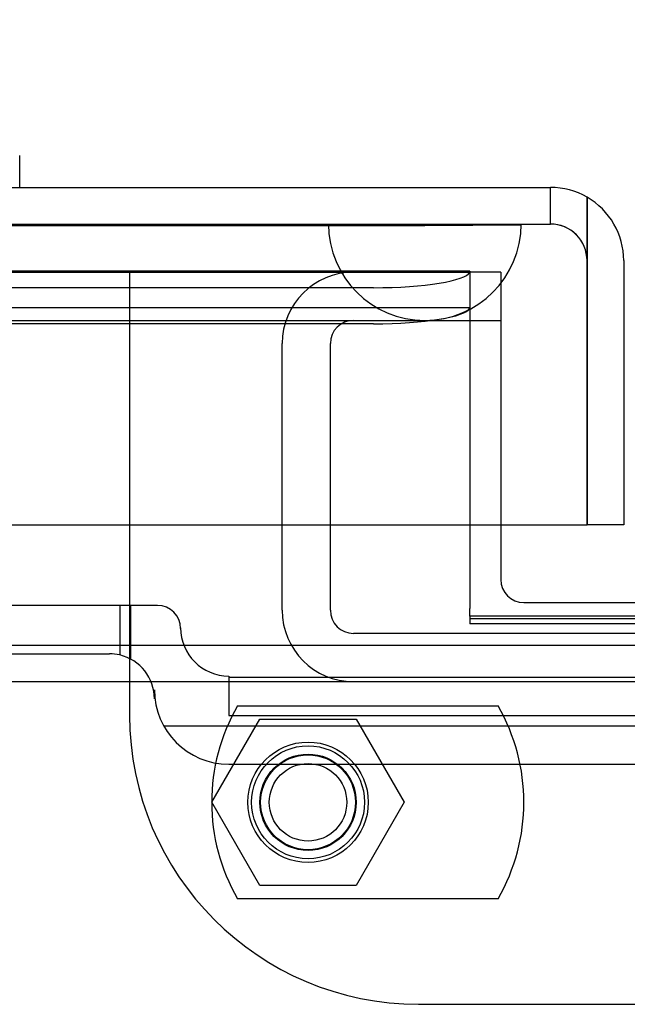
# Model space of a CAD drawing. Header units: inches. Extents: x 1 to 359, y -2 to 239.
# Tile 11 of 53: x 123.45 to 125.03, y 30.35 to 32.9. Entities that reach past the tile are written whole.
import ezdxf
from ezdxf.enums import TextEntityAlignment as Align
from ezdxf.lldxf.tags import DXFTag

# ---------------------------------------------------------------- set-up
doc = ezdxf.new("R2010")
doc.units = ezdxf.units.IN
doc.header["$MEASUREMENT"] = 0
for name, color, linetype in [('COM70098', 7, 'Continuous'), ('COM70220', 7, 'Continuous'), ('COM70739-10', 7, 'Continuous'), ('COM70838', 7, 'Continuous'), ('COM71195-9', 7, 'Continuous'), ('COM71298-4', 7, 'Continuous'), ('COM71299-4', 7, 'Continuous'), ('Default', 7, 'Continuous'), ('GSK87756', 7, 'Continuous'), ('HAN13068', 7, 'Continuous'), ('NTS86070', 7, 'Continuous'), ('SCC180005', 7, 'Continuous')]:
    doc.layers.add(name, color=color, linetype=linetype)
doc.styles.add('SEACAD_Times_New_Roman', font='times.ttf')
tags = doc.linetypes.add('HIDDEN2', pattern=[0.1875, 0.125, -0.0625]).pattern_tags.tags
tags[6:7] = [DXFTag(74, 4), DXFTag(75, 0), DXFTag(340, '0'), DXFTag(46, 0.0), DXFTag(50, 0.0), DXFTag(44, 0.0), DXFTag(45, 0.0)]
tags[4:5] = [DXFTag(74, 4), DXFTag(75, 0), DXFTag(340, '0'), DXFTag(46, 0.0), DXFTag(50, 0.0), DXFTag(44, 0.0), DXFTag(45, 0.0)]
doc.dimstyles.new('HAMMOND_(STH_-_540x360)', dxfattribs={"dimtxt": 2, "dimasz": 2.5, "dimexe": 1, "dimexo": 1, "dimgap": 0.5, "dimtad": 0, "dimtih": 1, "dimtoh": 1, "dimzin": 0, "dimdsep": 46, "dimtxsty": 'SEACAD_Times_New_Roman', "dimblk1": '_SE_FILLED', "dimblk2": '_SE_FILLED', "dimsah": 1, "dimcen": 1, "dimadec": 0, "dimazin": 0, "dimtfac": 0.8, "dimtofl": 0, "dimtmove": 0, "dimatfit": 3, "dimfxl": 1, "dimtolj": 1, "dimtzin": 0, "dimarcsym": 0})

# ---------------------------------------------------------------- blocks, each defined once
blk = doc.blocks.new('SE2')
at = {"layer": 'COM70098', "color": 7, "linetype": 'HIDDEN2'}
for p, q in [((123.7342, 32.2441), (123.7342, 31.0951)), ((124.6972, 32.2441), (124.6172, 32.2441)), ((124.6972, 32.2441), (124.6972, 31.5891)), ((124.4842, 30.3451), (127.9842, 30.3451))]:
    blk.add_line(p, q, dxfattribs=at)
at = {"layer": 'COM70098', "color": 7, "linetype": 'Continuous'}
for p, q in [((124.6972, 31.5891), (124.6972, 31.4471)), ((124.7572, 31.3871), (127.7112, 31.3871))]:
    blk.add_line(p, q, dxfattribs=at)
at = {"layer": 'COM70098', "color": 7, "linetype": 'HIDDEN2'}
blk.add_circle((124.1972, 30.8691), 0.1562, dxfattribs=at)
at = {"layer": 'COM70098', "color": 7, "linetype": 'Continuous'}
blk.add_arc((124.7572, 31.4471), 0.06, 180, 270, dxfattribs=at)
at = {"layer": 'COM70098', "color": 7, "linetype": 'HIDDEN2'}
blk.add_arc((124.4842, 31.0951), 0.75, 180, 270, dxfattribs=at)
at = {"layer": 'COM70220', "color": 7, "linetype": 'HIDDEN2'}
for p, q in [((103.7822, 32.3681), (124.2502, 32.3681)), ((103.7822, 32.3671), (124.2502, 32.3671)), ((103.7822, 32.3651), (124.2502, 32.3651)), ((124.2502, 32.3681), (124.7492, 32.3681)), ((124.2502, 32.3671), (124.7492, 32.3671)), ((124.2502, 32.3651), (124.5002, 32.3651)), ((124.2512, 32.3681), (124.2512, 32.3671)), ((124.2512, 32.3671), (124.5002, 32.3651)), ((124.5002, 32.3651), (124.7492, 32.3671)), ((124.7492, 32.3671), (124.7492, 32.3681)), ((103.7822, 32.1191), (124.2502, 32.1191)), ((124.2502, 32.1191), (124.5002, 32.1191))]:
    blk.add_line(p, q, dxfattribs=at)
blk.add_arc((124.5002, 32.3691), 0.25, 180, 0, dxfattribs=at)
at = {"layer": 'COM70739-10', "color": 7, "linetype": 'HIDDEN2'}
for p, q in [((124.5002, 32.1191), (124.6972, 32.1191)), ((124.1302, 31.3671), (124.1302, 32.0591)), ((124.2552, 31.3671), (124.2552, 32.0591)), ((128.1532, 31.3071), (124.3152, 31.3071))]:
    blk.add_line(p, q, dxfattribs=at)
for centre, radius, start, end in [((124.3152, 32.0591), 0.185, 90, 180), ((124.3152, 32.0591), 0.06, 90, 180), ((124.3152, 31.3671), 0.185, 180, 270), ((124.3152, 31.3671), 0.06, 180, 270)]:
    blk.add_arc(centre, radius, start, end, dxfattribs=at)
at = {"layer": 'COM70838', "color": 7, "linetype": 'HIDDEN2'}
for p, q in [((123.7091, 31.3796), (122.9957, 31.3796)), ((123.8067, 31.3796), (123.7091, 31.3796)), ((123.7091, 31.3796), (123.7091, 31.2514)), ((123.7367, 31.3796), (123.7367, 31.2409)), ((123.8667, 31.3216), (123.8667, 31.3196)), ((122.9957, 31.2546), (123.6817, 31.2546)), ((123.9917, 31.1966), (123.9917, 31.094)), ((123.9917, 31.194), (125.2367, 31.194)), ((123.7987, 31.1376), (123.7987, 31.1607)), ((123.9917, 31.094), (125.1117, 31.094)), ((123.8226, 31.0677), (125.2367, 31.0677)), ((123.9917, 30.9677), (125.1117, 30.9677))]:
    blk.add_line(p, q, dxfattribs=at)
for centre, radius, start, end in [((123.8067, 31.3196), 0.06, 0, 90), ((123.9917, 31.3216), 0.125, 180, 270), ((123.6817, 31.1376), 0.117, 76.4554, 90), ((123.6817, 31.1376), 0.117, 0, 76.4554), ((123.9917, 31.1607), 0.193, 180, 270)]:
    blk.add_arc(centre, radius, start, end, dxfattribs=at)
at = {"layer": 'COM71195-9', "color": 7, "linetype": 'Continuous'}
for p, q in [((103.2062, 32.4641), (124.8262, 32.4641)), ((124.9212, 32.2741), (124.9212, 32.4387)), ((124.9212, 32.4387), (124.9212, 32.2741)), ((124.9212, 31.5891), (124.9212, 32.2741)), ((124.9212, 32.2741), (124.9212, 31.5891)), ((125.0162, 32.2741), (125.0162, 31.5891)), ((103.1113, 31.5891), (124.9212, 31.5891)), ((125.0162, 31.5891), (124.9212, 31.5891))]:
    blk.add_line(p, q, dxfattribs=at)
at = {"layer": 'COM71195-9', "color": 7, "linetype": 'HIDDEN2'}
for p, q in [((124.8262, 32.3691), (124.8262, 32.4641)), ((103.2062, 32.3691), (124.8262, 32.3691))]:
    blk.add_line(p, q, dxfattribs=at)
at = {"layer": 'COM71195-9', "color": 7, "linetype": 'Continuous'}
for start, end in [(60, 90), (0, 60)]:
    blk.add_arc((124.8262, 32.2741), 0.19, start, end, dxfattribs=at)
at = {"layer": 'COM71195-9', "color": 7, "linetype": 'HIDDEN2'}
blk.add_arc((124.8262, 32.2741), 0.095, 0, 90, dxfattribs=at)
at = {"layer": 'COM71195-9', "color": 7, "linetype": 'Continuous'}
blk.add_ellipse((124.8262, 32.2741), major_axis=(0, -0.19), ratio=0.999171, start_param=2.617994, end_param=3.141593, dxfattribs=at)
at = {"layer": 'COM71195-9', "color": 7, "linetype": 'HIDDEN2'}
blk.add_ellipse((124.8262, 32.2741), major_axis=(0, -0.095), ratio=0.999171, start_param=1.570796, end_param=3.141593, dxfattribs=at)
at = {"layer": 'COM71298-4', "color": 7, "linetype": 'HIDDEN2'}
for p, q in [((124.6172, 32.2465), (103.5792, 32.2465)), ((124.6172, 32.2463), (124.6166, 32.2443)), ((124.6172, 32.2465), (124.6172, 32.2441)), ((124.3672, 32.2039), (103.8292, 32.2039)), ((124.6169, 32.1515), (103.5796, 32.1515)), ((124.3672, 32.1104), (103.8292, 32.1104)), ((124.6172, 31.3459), (127.8512, 31.3459))]:
    blk.add_line(p, q, dxfattribs=at)
for centre in [(124.3672, 32.2473), (124.3672, 32.1538)]:
    blk.add_ellipse(centre, major_axis=(0.25, 0), ratio=0.173648, start_param=4.712389, end_param=6.21308, dxfattribs=at)
at = {"layer": 'COM71299-4', "color": 7, "linetype": 'HIDDEN2'}
for p, q in [((103.5792, 32.2441), (124.6172, 32.2441)), ((124.6172, 32.2441), (124.6172, 31.5891)), ((124.6172, 31.3523), (124.6172, 31.3324)), ((127.8512, 31.3324), (124.6172, 31.3324)), ((102.2992, 31.1821), (150.1692, 31.1821))]:
    blk.add_line(p, q, dxfattribs=at)
at = {"layer": 'COM71299-4', "color": 7, "linetype": 'Continuous'}
for p, q in [((124.6172, 31.5891), (124.6172, 31.3721)), ((124.6172, 31.3523), (124.6172, 31.3721)), ((127.8512, 31.3523), (124.6172, 31.3523)), ((102.2992, 31.2771), (150.1692, 31.2771))]:
    blk.add_line(p, q, dxfattribs=at)
at = {"layer": 'GSK87756', "color": 7, "linetype": 'HIDDEN2'}
blk.add_circle((124.1972, 30.8691), 0.125, dxfattribs=at)
at = {"layer": 'HAN13068', "color": 7, "linetype": 'Continuous'}
blk.add_line((123.4491, 32.4641), (123.4491, 32.5471), dxfattribs=at)
at = {"layer": 'NTS86070', "color": 7, "linetype": 'HIDDEN2'}
for p, q in [((124.0142, 31.1191), (124.6902, 31.1191)), ((124.6902, 30.6191), (124.0142, 30.6191))]:
    blk.add_line(p, q, dxfattribs=at)
for radius in [0.1465, 0.125, 0.1005]:
    blk.add_circle((124.1972, 30.8691), radius, dxfattribs=at)
for centre, start, end in [((124.4472, 30.8691), 150, 210), ((124.2572, 30.8691), 330, 30)]:
    blk.add_arc(centre, 0.5, start, end, dxfattribs=at)
at = {"layer": 'SCC180005', "color": 7, "linetype": 'HIDDEN2'}
for p, q in [((123.9478, 30.8691), (124.0725, 31.0851)), ((124.0725, 31.0851), (124.3219, 31.0851)), ((124.3219, 31.0851), (124.4466, 30.8691)), ((124.0725, 30.6531), (123.9478, 30.8691)), ((124.4466, 30.8691), (124.3219, 30.6531)), ((124.3219, 30.6531), (124.0725, 30.6531))]:
    blk.add_line(p, q, dxfattribs=at)
blk.add_circle((124.1972, 30.8691), 0.123, dxfattribs=at)
blk = doc.blocks.new('DMBLK158')
at = {"layer": 'Default', "linetype": 'Continuous', "transparency": 16777216}
for points in [[(106.0792, 41.123), (103.5792, 40.7063), (106.0792, 40.2897)], [(121.6302, 41.123), (121.6302, 40.2897), (124.1302, 40.7063)]]:
    blk.add_hatch(color=7, dxfattribs=at).paths.add_polyline_path(points)
at = {"layer": 'Default', "color": 7, "linetype": 'Continuous', "transparency": 16777216}
for p, q in [((103.5792, 32.8081), (103.5792, 41.7063)), ((124.1302, 33.0591), (124.1302, 41.7063)), ((103.5792, 40.7063), (105.5955, 40.7063)), ((122.114, 40.7063), (124.1302, 40.7063))]:
    blk.add_line(p, q, dxfattribs=at)
at = {"layer": 'Default', "color": 7, "linetype": 'Continuous', "transparency": 16777216, "style": 'SEACAD_Times_New_Roman'}
for s, p in [('20.55', (110.4424, 41.7063)), ('OPENNING', (106.2955, 38.7063))]:
    blk.add_text(s, height=2, dxfattribs=at).set_placement(p, align=Align.TOP_LEFT)
blk = doc.blocks.new('_SE_FILLED')
at = {"color": 0}
blk.add_line((0, 0), (-1, 0), dxfattribs=at)
blk.add_solid([(0, 0), (-1, -0.1665), (-1, 0.1665), (0, 0)], dxfattribs=at)

msp = doc.modelspace()

# ---------------------------------------------------------------- block references
at = {"layer": 'Default'}
msp.add_blockref('SE2', (0, 0), dxfattribs=at)

# ---------------------------------------------------------------- dimensions: what is measured, and where the dimension line sits
at = {"layer": 'Default', "color": 7, "linetype": 'Continuous'}
dim = msp.add_linear_dim(base=(124.1302, 40.7063), p1=(103.5792, 31.8081), p2=(124.1302, 32.0591), text='\\A1;<>\\POPENNING', dimstyle='HAMMOND_(STH_-_540x360)', dxfattribs=at)
dim.commit()
dim.dimension.update_dxf_attribs({"geometry": 'DMBLK158', "text_midpoint": (113.8547, 40.7063), "dimtype": 160})

doc.saveas('drawing.dxf')
